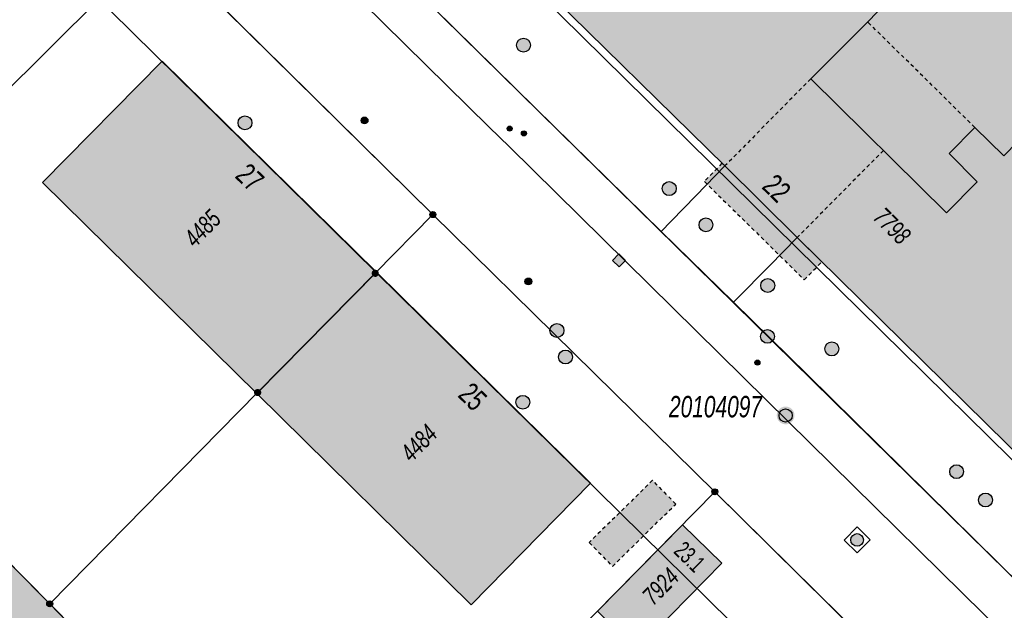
# Model space of a CAD drawing. Header units: metres. Extents: x 2695751 to 2696029, y 1260877 to 1261206.
# Tile 60 of 69: x 2695915 to 2695968, y 1261122 to 1261154. Entities that reach past the tile are written whole.
import ezdxf

# ---------------------------------------------------------------- set-up
doc = ezdxf.new("R2010")
doc.units = ezdxf.units.M
doc.linetypes.add('AUSGEZOGEN', pattern=[0])
doc.linetypes.add('VERDECKT2_S2', pattern=[0.36, 0.2, -0.16])
for name, color, linetype in [('AV_Flächen (EO)', 7, 'AUSGEZOGEN'), ('AV_Gebäudeflächen (BB)', 7, 'AUSGEZOGEN'), ('AV_Gebäudeflächen (EO)', 7, 'AUSGEZOGEN'), ('AV_Gebäudeflächen ut.', 7, 'AUSGEZOGEN'), ('AV_Haus-Nr.', 7, 'AUSGEZOGEN'), ('AV_Lagefixpunkt-Nr.', 7, 'AUSGEZOGEN'), ('AV_Linien (BB)', 7, 'AUSGEZOGEN'), ('AV_Linien (EO)', 7, 'AUSGEZOGEN'), ('AV_Versicherung-Nr.', 7, 'AUSGEZOGEN'), ('Liegenschaftsgrenzen', 7, 'AUSGEZOGEN'), ('PFAV', 255, 'AUSGEZOGEN'), ('PFAW', 255, 'AUSGEZOGEN'), ('PFEW', 255, 'AUSGEZOGEN'), ('PFWA', 255, 'AUSGEZOGEN'), ('RAEW', 8, 'AUSGEZOGEN'), ('RP_Abstandslinie', 7, 'AUSGEZOGEN')]:
    doc.layers.add(name, color=color, linetype=linetype)
doc.styles.add('ARIAL', font='arial.ttf')

msp = doc.modelspace()

# ---------------------------------------------------------------- hatches: boundary and pattern name
at = {"layer": 'AV_Gebäudeflächen (BB)', "true_color": 0xd2d2d2, "transparency": 33554687}
for points in [[(2695956.895, 1261142.325), (2695970.566, 1261128.877), (2695971.303, 1261129.627), (2695973.587, 1261127.388), (2695981.372, 1261135.274), (2695979.097, 1261137.541), (2695979.826, 1261138.296), (2695969.632, 1261148.323), (2695968.109, 1261146.764), (2695966.538, 1261148.308), (2695965.139, 1261146.883), (2695966.661, 1261145.35), (2695965.009, 1261143.664), (2695957.625, 1261150.948), (2695960.72, 1261154.037), (2695962.224, 1261155.611), (2695952.03, 1261165.637), (2695951.305, 1261164.916), (2695949.003, 1261167.15), (2695941.215, 1261159.252), (2695943.473, 1261156.991), (2695942.764, 1261156.233), (2695952.96, 1261146.216)], [(2695915.878, 1261145.309), (2695927.517, 1261133.847), (2695934.021, 1261140.442), (2695922.382, 1261151.913)], [(2695927.517, 1261133.847), (2695939.167, 1261122.374), (2695945.659, 1261128.971), (2695934.021, 1261140.442)], [(2695948.178, 1261119.921), (2695952.8, 1261124.624), (2695950.656, 1261126.72), (2695946.04, 1261122.022)]]:
    msp.add_hatch(color=254, dxfattribs=at).paths.add_polyline_path(points)
at = {"layer": 'AV_Gebäudeflächen (EO)', "true_color": 0xebebeb, "transparency": 33554687}
for points in [[(2695966.538, 1261148.308), (2695960.72, 1261154.037), (2695957.625, 1261150.948), (2695965.009, 1261143.664), (2695966.661, 1261145.35), (2695965.139, 1261146.883)], [(2695952.799, 1261146.358), (2695951.846, 1261145.37), (2695957.271, 1261140.03), (2695958.232, 1261141.002), (2695956.895, 1261142.325), (2695952.96, 1261146.216)], [(2695950.297, 1261127.842), (2695949.028, 1261129.134), (2695945.583, 1261125.75), (2695946.852, 1261124.458)]]:
    msp.add_hatch(color=7, dxfattribs=at).paths.add_polyline_path(points)
at = {"layer": 'AV_Gebäudeflächen ut.', "true_color": 0xf5f5f5, "transparency": 33554687}
for points in [[(2695945.36, 1261172.04), (2695949.805, 1261167.664), (2695949.154, 1261167.003), (2695951.305, 1261164.916), (2695952.03, 1261165.637), (2695962.224, 1261155.611), (2695960.72, 1261154.037), (2695957.625, 1261150.948), (2695965.009, 1261143.664), (2695966.661, 1261145.35), (2695965.139, 1261146.883), (2695966.538, 1261148.308), (2695968.109, 1261146.764), (2695969.632, 1261148.323), (2695979.826, 1261138.296), (2695979.097, 1261137.541), (2695981.372, 1261135.274), (2695973.587, 1261127.388), (2695971.303, 1261129.627), (2695970.713, 1261129.026), (2695977.019, 1261122.821), (2695983.31, 1261116.622), (2695983.906, 1261117.218), (2695981.624, 1261119.476), (2695989.401, 1261127.381), (2695991.686, 1261125.13), (2695992.437, 1261125.884), (2696002.64, 1261115.842), (2696001.121, 1261114.258), (2695998.039, 1261111.164), (2696005.403, 1261103.882), (2696007.055, 1261105.582), (2696005.524, 1261107.106), (2696006.926, 1261108.525), (2696008.52, 1261107.008), (2696010.038, 1261108.556), (2696020.232, 1261098.523), (2696019.487, 1261097.744), (2696021.614, 1261095.66), (2696024.433, 1261098.537), (2696025.878, 1261100.002), (2696026.726, 1261100.833), (2696024.415, 1261103.144), (2695991.223, 1261135.774), (2695952.203, 1261174.18), (2695952.009, 1261174.37), (2695951.809, 1261174.553), (2695951.602, 1261174.73), (2695951.39, 1261174.899), (2695951.172, 1261175.061), (2695950.948, 1261175.216), (2695950.72, 1261175.362), (2695950.486, 1261175.501), (2695950.248, 1261175.632), (2695950.006, 1261175.754), (2695949.759, 1261175.869), (2695949.509, 1261175.974), (2695949.256, 1261176.071), (2695948.999, 1261176.16), (2695948.739, 1261176.239), (2695948.477, 1261176.31), (2695948.212, 1261176.372), (2695947.946, 1261176.425), (2695947.678, 1261176.468), (2695947.408, 1261176.502), (2695947.138, 1261176.528), (2695946.867, 1261176.543), (2695946.595, 1261176.55), (2695946.324, 1261176.547), (2695946.052, 1261176.536), (2695945.781, 1261176.514), (2695945.512, 1261176.484), (2695945.243, 1261176.444), (2695944.976, 1261176.396), (2695944.71, 1261176.338), (2695944.447, 1261176.271), (2695945.476, 1261172.087)], [(2695920.674, 1261104.012), (2695921.253, 1261103.412), (2695923.977, 1261100.589), (2695924.363, 1261100.189), (2695928.364, 1261104.157), (2695928.401, 1261110.115), (2695910.863, 1261127.899), (2695906.013, 1261132.83), (2695902.491, 1261136.388), (2695901.163, 1261137.738), (2695900.023, 1261138.852), (2695896.884, 1261135.658), (2695890.427, 1261129.48), (2695884.785, 1261124.026), (2695882.281, 1261126.648), (2695878.715, 1261123.242), (2695879.128, 1261122.823), (2695879.651, 1261122.293), (2695888.429, 1261113.373), (2695889.912, 1261111.872), (2695895.271, 1261106.429), (2695895.888, 1261105.802), (2695897.102, 1261104.565), (2695897.815, 1261103.843), (2695900.651, 1261100.989), (2695902.133, 1261099.484), (2695907.093, 1261094.494), (2695908.572, 1261092.969), (2695908.875, 1261092.681), (2695909, 1261092.552), (2695913.563, 1261096.968), (2695913.438, 1261097.097), (2695910.722, 1261099.837), (2695912.103, 1261101.208), (2695910.196, 1261103.128), (2695908.815, 1261101.757), (2695906.07, 1261104.543), (2695907.444, 1261105.891), (2695905.562, 1261107.808), (2695904.181, 1261106.454), (2695899.499, 1261111.226), (2695900.822, 1261112.538), (2695898.854, 1261114.522), (2695897.531, 1261113.21), (2695892.934, 1261117.886), (2695894.3, 1261119.235), (2695892.427, 1261121.132), (2695891.061, 1261119.783), (2695886.981, 1261123.902), (2695895.994, 1261132.798), (2695922.576, 1261105.896)]]:
    msp.add_hatch(color=7, dxfattribs=at).paths.add_polyline_path(points)
at = {"layer": 'PFAV', "transparency": 33554687}
for points in [[(2695937.252, 1261143.57), (2695937.249, 1261143.603), (2695937.239, 1261143.634), (2695937.223, 1261143.663), (2695937.202, 1261143.688), (2695937.176, 1261143.708), (2695937.146, 1261143.722), (2695937.115, 1261143.731), (2695937.082, 1261143.732), (2695937.049, 1261143.727), (2695937.018, 1261143.716), (2695936.991, 1261143.699), (2695936.967, 1261143.676), (2695936.948, 1261143.649), (2695936.935, 1261143.619), (2695936.928, 1261143.586), (2695936.928, 1261143.554), (2695936.935, 1261143.521), (2695936.948, 1261143.491), (2695936.967, 1261143.464), (2695936.991, 1261143.441), (2695937.018, 1261143.424), (2695937.049, 1261143.413), (2695937.082, 1261143.408), (2695937.115, 1261143.409), (2695937.146, 1261143.418), (2695937.176, 1261143.432), (2695937.202, 1261143.452), (2695937.223, 1261143.477), (2695937.239, 1261143.506), (2695937.249, 1261143.537)], [(2695934.155, 1261140.38), (2695934.151, 1261140.419), (2695934.139, 1261140.457), (2695934.12, 1261140.491), (2695934.094, 1261140.521), (2695934.063, 1261140.545), (2695934.028, 1261140.563), (2695933.99, 1261140.573), (2695933.95, 1261140.575), (2695933.911, 1261140.569), (2695933.874, 1261140.555), (2695933.841, 1261140.534), (2695933.812, 1261140.507), (2695933.79, 1261140.475), (2695933.774, 1261140.438), (2695933.766, 1261140.4), (2695933.766, 1261140.36), (2695933.774, 1261140.322), (2695933.79, 1261140.285), (2695933.812, 1261140.253), (2695933.841, 1261140.226), (2695933.874, 1261140.205), (2695933.911, 1261140.191), (2695933.95, 1261140.185), (2695933.99, 1261140.187), (2695934.028, 1261140.197), (2695934.063, 1261140.215), (2695934.094, 1261140.239), (2695934.12, 1261140.269), (2695934.139, 1261140.303), (2695934.151, 1261140.341)], [(2695927.765, 1261133.9), (2695927.761, 1261133.939), (2695927.749, 1261133.977), (2695927.73, 1261134.011), (2695927.704, 1261134.041), (2695927.673, 1261134.065), (2695927.638, 1261134.083), (2695927.6, 1261134.093), (2695927.56, 1261134.095), (2695927.521, 1261134.089), (2695927.484, 1261134.075), (2695927.451, 1261134.054), (2695927.422, 1261134.027), (2695927.4, 1261133.995), (2695927.384, 1261133.958), (2695927.376, 1261133.92), (2695927.376, 1261133.88), (2695927.384, 1261133.842), (2695927.4, 1261133.805), (2695927.422, 1261133.773), (2695927.451, 1261133.746), (2695927.484, 1261133.725), (2695927.521, 1261133.711), (2695927.56, 1261133.705), (2695927.6, 1261133.707), (2695927.638, 1261133.717), (2695927.673, 1261133.735), (2695927.704, 1261133.759), (2695927.73, 1261133.789), (2695927.749, 1261133.823), (2695927.761, 1261133.861)], [(2695956.742, 1261132.657), (2695956.733, 1261132.754), (2695956.703, 1261132.847), (2695956.656, 1261132.933), (2695956.592, 1261133.007), (2695956.515, 1261133.066), (2695956.428, 1261133.109), (2695956.333, 1261133.134), (2695956.236, 1261133.139), (2695956.139, 1261133.124), (2695956.048, 1261133.09), (2695955.965, 1261133.038), (2695955.894, 1261132.971), (2695955.838, 1261132.891), (2695955.8, 1261132.801), (2695955.78, 1261132.706), (2695955.78, 1261132.608), (2695955.8, 1261132.513), (2695955.838, 1261132.423), (2695955.894, 1261132.343), (2695955.965, 1261132.276), (2695956.048, 1261132.224), (2695956.139, 1261132.19), (2695956.236, 1261132.175), (2695956.333, 1261132.18), (2695956.428, 1261132.205), (2695956.515, 1261132.248), (2695956.592, 1261132.307), (2695956.656, 1261132.381), (2695956.703, 1261132.467), (2695956.733, 1261132.56)], [(2695952.572, 1261128.51), (2695952.569, 1261128.543), (2695952.559, 1261128.574), (2695952.543, 1261128.603), (2695952.522, 1261128.628), (2695952.496, 1261128.648), (2695952.466, 1261128.662), (2695952.435, 1261128.671), (2695952.402, 1261128.672), (2695952.369, 1261128.667), (2695952.338, 1261128.656), (2695952.311, 1261128.639), (2695952.287, 1261128.616), (2695952.268, 1261128.589), (2695952.255, 1261128.559), (2695952.248, 1261128.526), (2695952.248, 1261128.494), (2695952.255, 1261128.461), (2695952.268, 1261128.431), (2695952.287, 1261128.404), (2695952.311, 1261128.381), (2695952.338, 1261128.364), (2695952.369, 1261128.353), (2695952.402, 1261128.348), (2695952.435, 1261128.349), (2695952.466, 1261128.358), (2695952.496, 1261128.372), (2695952.522, 1261128.392), (2695952.543, 1261128.417), (2695952.559, 1261128.446), (2695952.569, 1261128.477)], [(2695916.432, 1261122.42), (2695916.429, 1261122.453), (2695916.419, 1261122.484), (2695916.403, 1261122.513), (2695916.382, 1261122.538), (2695916.356, 1261122.558), (2695916.326, 1261122.572), (2695916.295, 1261122.581), (2695916.262, 1261122.582), (2695916.229, 1261122.577), (2695916.198, 1261122.566), (2695916.171, 1261122.549), (2695916.147, 1261122.526), (2695916.128, 1261122.499), (2695916.115, 1261122.469), (2695916.108, 1261122.436), (2695916.108, 1261122.404), (2695916.115, 1261122.371), (2695916.128, 1261122.341), (2695916.147, 1261122.314), (2695916.171, 1261122.291), (2695916.198, 1261122.274), (2695916.229, 1261122.263), (2695916.262, 1261122.258), (2695916.295, 1261122.259), (2695916.326, 1261122.268), (2695916.356, 1261122.282), (2695916.382, 1261122.302), (2695916.403, 1261122.327), (2695916.419, 1261122.356), (2695916.429, 1261122.387)]]:
    msp.add_hatch(color=7, dxfattribs=at).paths.add_polyline_path(points)
at = {"layer": 'PFAW', "transparency": 33554687}
for color, points in [(253, [(2695942.394, 1261152.774), (2695942.386, 1261152.85), (2695942.363, 1261152.923), (2695942.326, 1261152.99), (2695942.276, 1261153.049), (2695942.215, 1261153.096), (2695942.146, 1261153.129), (2695942.072, 1261153.149), (2695941.996, 1261153.152), (2695941.92, 1261153.141), (2695941.848, 1261153.114), (2695941.783, 1261153.074), (2695941.727, 1261153.021), (2695941.684, 1261152.958), (2695941.653, 1261152.887), (2695941.638, 1261152.812), (2695941.638, 1261152.736), (2695941.653, 1261152.661), (2695941.684, 1261152.59), (2695941.727, 1261152.527), (2695941.783, 1261152.474), (2695941.848, 1261152.434), (2695941.92, 1261152.407), (2695941.996, 1261152.396), (2695942.072, 1261152.399), (2695942.146, 1261152.419), (2695942.215, 1261152.452), (2695942.276, 1261152.499), (2695942.326, 1261152.558), (2695942.363, 1261152.625), (2695942.386, 1261152.698)]), (7, [(2695927.256, 1261148.555), (2695927.248, 1261148.63), (2695927.226, 1261148.703), (2695927.189, 1261148.769), (2695927.139, 1261148.826), (2695927.079, 1261148.873), (2695927.011, 1261148.906), (2695926.938, 1261148.925), (2695926.862, 1261148.929), (2695926.787, 1261148.918), (2695926.716, 1261148.891), (2695926.651, 1261148.851), (2695926.596, 1261148.799), (2695926.553, 1261148.737), (2695926.523, 1261148.667), (2695926.508, 1261148.593), (2695926.508, 1261148.517), (2695926.523, 1261148.442), (2695926.553, 1261148.373), (2695926.596, 1261148.31), (2695926.651, 1261148.258), (2695926.716, 1261148.218), (2695926.787, 1261148.192), (2695926.862, 1261148.18), (2695926.938, 1261148.184), (2695927.011, 1261148.203), (2695927.079, 1261148.236), (2695927.139, 1261148.283), (2695927.189, 1261148.34), (2695927.226, 1261148.407), (2695927.248, 1261148.479)]), (253, [(2695950.315, 1261144.982), (2695950.307, 1261145.058), (2695950.284, 1261145.131), (2695950.247, 1261145.198), (2695950.197, 1261145.257), (2695950.136, 1261145.304), (2695950.067, 1261145.337), (2695949.993, 1261145.357), (2695949.917, 1261145.36), (2695949.841, 1261145.349), (2695949.769, 1261145.322), (2695949.704, 1261145.282), (2695949.648, 1261145.229), (2695949.605, 1261145.166), (2695949.574, 1261145.095), (2695949.559, 1261145.02), (2695949.559, 1261144.944), (2695949.574, 1261144.869), (2695949.605, 1261144.798), (2695949.648, 1261144.735), (2695949.704, 1261144.682), (2695949.769, 1261144.642), (2695949.841, 1261144.615), (2695949.917, 1261144.604), (2695949.993, 1261144.607), (2695950.067, 1261144.627), (2695950.136, 1261144.66), (2695950.197, 1261144.707), (2695950.247, 1261144.766), (2695950.284, 1261144.833), (2695950.307, 1261144.906)]), (7, [(2695952.306, 1261143.013), (2695952.298, 1261143.088), (2695952.276, 1261143.161), (2695952.239, 1261143.227), (2695952.189, 1261143.284), (2695952.129, 1261143.331), (2695952.061, 1261143.364), (2695951.988, 1261143.383), (2695951.912, 1261143.387), (2695951.837, 1261143.376), (2695951.766, 1261143.349), (2695951.701, 1261143.309), (2695951.646, 1261143.257), (2695951.603, 1261143.195), (2695951.573, 1261143.125), (2695951.558, 1261143.051), (2695951.558, 1261142.975), (2695951.573, 1261142.9), (2695951.603, 1261142.831), (2695951.646, 1261142.768), (2695951.701, 1261142.716), (2695951.766, 1261142.676), (2695951.837, 1261142.65), (2695951.912, 1261142.638), (2695951.988, 1261142.642), (2695952.061, 1261142.661), (2695952.129, 1261142.694), (2695952.189, 1261142.741), (2695952.239, 1261142.798), (2695952.276, 1261142.865), (2695952.298, 1261142.937)]), (7, [(2695947.196, 1261141.429), (2695946.85, 1261141.069), (2695947.21, 1261140.723), (2695947.556, 1261141.083)]), (253, [(2695955.664, 1261139.718), (2695955.656, 1261139.794), (2695955.633, 1261139.867), (2695955.596, 1261139.934), (2695955.546, 1261139.993), (2695955.485, 1261140.04), (2695955.416, 1261140.073), (2695955.342, 1261140.093), (2695955.266, 1261140.096), (2695955.19, 1261140.085), (2695955.118, 1261140.058), (2695955.053, 1261140.018), (2695954.997, 1261139.965), (2695954.954, 1261139.902), (2695954.923, 1261139.831), (2695954.908, 1261139.756), (2695954.908, 1261139.68), (2695954.923, 1261139.605), (2695954.954, 1261139.534), (2695954.997, 1261139.471), (2695955.053, 1261139.418), (2695955.118, 1261139.378), (2695955.19, 1261139.351), (2695955.266, 1261139.34), (2695955.342, 1261139.343), (2695955.416, 1261139.363), (2695955.485, 1261139.396), (2695955.546, 1261139.443), (2695955.596, 1261139.502), (2695955.633, 1261139.569), (2695955.656, 1261139.642)]), (253, [(2695944.113, 1261137.019), (2695944.159, 1261137.081), (2695944.192, 1261137.15), (2695944.209, 1261137.225), (2695944.212, 1261137.301), (2695944.199, 1261137.377), (2695944.171, 1261137.448), (2695944.129, 1261137.512), (2695944.075, 1261137.567), (2695944.011, 1261137.609), (2695943.94, 1261137.638), (2695943.865, 1261137.652), (2695943.788, 1261137.651), (2695943.713, 1261137.634), (2695943.644, 1261137.602), (2695943.581, 1261137.557), (2695943.53, 1261137.501), (2695943.49, 1261137.435), (2695943.465, 1261137.363), (2695943.455, 1261137.287), (2695943.46, 1261137.21), (2695943.481, 1261137.136), (2695943.516, 1261137.068), (2695943.564, 1261137.008), (2695943.623, 1261136.96), (2695943.691, 1261136.924), (2695943.765, 1261136.902), (2695943.841, 1261136.896), (2695943.917, 1261136.905), (2695943.99, 1261136.929), (2695944.056, 1261136.968)]), (253, [(2695959.153, 1261136.272), (2695959.145, 1261136.348), (2695959.122, 1261136.421), (2695959.085, 1261136.488), (2695959.035, 1261136.547), (2695958.974, 1261136.594), (2695958.905, 1261136.627), (2695958.831, 1261136.647), (2695958.755, 1261136.65), (2695958.679, 1261136.639), (2695958.607, 1261136.612), (2695958.542, 1261136.572), (2695958.486, 1261136.519), (2695958.443, 1261136.456), (2695958.412, 1261136.385), (2695958.397, 1261136.31), (2695958.397, 1261136.234), (2695958.412, 1261136.159), (2695958.443, 1261136.088), (2695958.486, 1261136.025), (2695958.542, 1261135.972), (2695958.607, 1261135.932), (2695958.679, 1261135.905), (2695958.755, 1261135.894), (2695958.831, 1261135.897), (2695958.905, 1261135.917), (2695958.974, 1261135.95), (2695959.035, 1261135.997), (2695959.085, 1261136.056), (2695959.122, 1261136.123), (2695959.145, 1261136.196)]), (7, [(2695942.355, 1261133.374), (2695942.347, 1261133.449), (2695942.325, 1261133.522), (2695942.288, 1261133.588), (2695942.238, 1261133.645), (2695942.178, 1261133.692), (2695942.11, 1261133.725), (2695942.037, 1261133.744), (2695941.961, 1261133.748), (2695941.886, 1261133.737), (2695941.815, 1261133.71), (2695941.75, 1261133.67), (2695941.695, 1261133.618), (2695941.652, 1261133.556), (2695941.622, 1261133.486), (2695941.607, 1261133.412), (2695941.607, 1261133.336), (2695941.622, 1261133.261), (2695941.652, 1261133.192), (2695941.695, 1261133.129), (2695941.75, 1261133.077), (2695941.815, 1261133.037), (2695941.886, 1261133.011), (2695941.961, 1261132.999), (2695942.037, 1261133.003), (2695942.11, 1261133.022), (2695942.178, 1261133.055), (2695942.238, 1261133.102), (2695942.288, 1261133.159), (2695942.325, 1261133.226), (2695942.347, 1261133.298)]), (7, [(2695965.924, 1261129.602), (2695965.916, 1261129.677), (2695965.894, 1261129.75), (2695965.857, 1261129.816), (2695965.807, 1261129.873), (2695965.747, 1261129.92), (2695965.679, 1261129.953), (2695965.606, 1261129.972), (2695965.53, 1261129.976), (2695965.455, 1261129.965), (2695965.384, 1261129.938), (2695965.319, 1261129.898), (2695965.264, 1261129.846), (2695965.221, 1261129.784), (2695965.191, 1261129.714), (2695965.176, 1261129.64), (2695965.176, 1261129.564), (2695965.191, 1261129.489), (2695965.221, 1261129.42), (2695965.264, 1261129.357), (2695965.319, 1261129.305), (2695965.384, 1261129.265), (2695965.455, 1261129.239), (2695965.53, 1261129.227), (2695965.606, 1261129.231), (2695965.679, 1261129.25), (2695965.747, 1261129.283), (2695965.807, 1261129.33), (2695965.857, 1261129.387), (2695965.894, 1261129.454), (2695965.916, 1261129.526)]), (253, [(2695967.5, 1261128.061), (2695967.492, 1261128.137), (2695967.469, 1261128.21), (2695967.432, 1261128.277), (2695967.382, 1261128.336), (2695967.321, 1261128.383), (2695967.252, 1261128.416), (2695967.178, 1261128.436), (2695967.102, 1261128.439), (2695967.026, 1261128.428), (2695966.954, 1261128.401), (2695966.889, 1261128.361), (2695966.833, 1261128.308), (2695966.79, 1261128.245), (2695966.759, 1261128.174), (2695966.744, 1261128.099), (2695966.744, 1261128.023), (2695966.759, 1261127.948), (2695966.79, 1261127.877), (2695966.833, 1261127.814), (2695966.889, 1261127.761), (2695966.954, 1261127.721), (2695967.026, 1261127.694), (2695967.102, 1261127.683), (2695967.178, 1261127.686), (2695967.252, 1261127.706), (2695967.321, 1261127.739), (2695967.382, 1261127.786), (2695967.432, 1261127.845), (2695967.469, 1261127.912), (2695967.492, 1261127.985)])]:
    msp.add_hatch(color=color, dxfattribs=at).paths.add_polyline_path(points)
at = {"layer": 'PFAW', "lineweight": 25, "transparency": 33554687}
msp.add_hatch(color=7, dxfattribs=at).paths.add_polyline_path([(2695960.391, 1261125.651), (2695960.434, 1261125.705), (2695960.466, 1261125.767), (2695960.485, 1261125.834), (2695960.49, 1261125.903), (2695960.48, 1261125.972), (2695960.457, 1261126.038), (2695960.422, 1261126.097), (2695960.375, 1261126.149), (2695960.318, 1261126.189), (2695960.255, 1261126.218), (2695960.187, 1261126.233), (2695960.118, 1261126.235), (2695960.049, 1261126.222), (2695959.985, 1261126.196), (2695959.927, 1261126.157), (2695959.878, 1261126.107), (2695959.84, 1261126.049), (2695959.815, 1261125.984), (2695959.803, 1261125.916), (2695959.805, 1261125.846), (2695959.821, 1261125.779), (2695959.851, 1261125.716), (2695959.892, 1261125.66), (2695959.944, 1261125.614), (2695960.005, 1261125.579), (2695960.071, 1261125.557), (2695960.14, 1261125.548), (2695960.209, 1261125.554), (2695960.276, 1261125.574), (2695960.337, 1261125.606)])
at = {"layer": 'PFEW', "transparency": 33554687}
msp.add_hatch(color=7, dxfattribs=at).paths.add_polyline_path([(2695955.537, 1261136.686), (2695955.585, 1261136.745), (2695955.62, 1261136.812), (2695955.641, 1261136.885), (2695955.647, 1261136.96), (2695955.637, 1261137.036), (2695955.613, 1261137.108), (2695955.574, 1261137.173), (2695955.523, 1261137.229), (2695955.462, 1261137.274), (2695955.393, 1261137.306), (2695955.319, 1261137.323), (2695955.244, 1261137.325), (2695955.169, 1261137.312), (2695955.098, 1261137.283), (2695955.035, 1261137.242), (2695954.981, 1261137.188), (2695954.94, 1261137.125), (2695954.911, 1261137.054), (2695954.898, 1261136.979), (2695954.9, 1261136.904), (2695954.917, 1261136.83), (2695954.949, 1261136.761), (2695954.994, 1261136.7), (2695955.05, 1261136.649), (2695955.115, 1261136.61), (2695955.187, 1261136.586), (2695955.263, 1261136.576), (2695955.338, 1261136.582), (2695955.411, 1261136.603), (2695955.478, 1261136.638)])
at = {"layer": 'PFWA', "transparency": 33554687}
for points in [[(2695933.248, 1261148.548), (2695933.277, 1261148.525), (2695933.311, 1261148.508), (2695933.348, 1261148.498), (2695933.386, 1261148.496), (2695933.423, 1261148.501), (2695933.459, 1261148.514), (2695933.491, 1261148.534), (2695933.519, 1261148.56), (2695933.541, 1261148.591), (2695933.556, 1261148.625), (2695933.564, 1261148.662), (2695933.565, 1261148.7), (2695933.557, 1261148.738), (2695933.543, 1261148.773), (2695933.521, 1261148.804), (2695933.494, 1261148.83), (2695933.462, 1261148.851), (2695933.427, 1261148.864), (2695933.389, 1261148.87), (2695933.351, 1261148.869), (2695933.314, 1261148.859), (2695933.28, 1261148.843), (2695933.25, 1261148.82), (2695933.225, 1261148.791), (2695933.206, 1261148.758), (2695933.195, 1261148.722), (2695933.191, 1261148.685), (2695933.194, 1261148.647), (2695933.205, 1261148.611), (2695933.223, 1261148.577)], [(2695942.15, 1261140.067), (2695942.126, 1261140.037), (2695942.109, 1261140.004), (2695942.098, 1261139.967), (2695942.096, 1261139.929), (2695942.101, 1261139.892), (2695942.113, 1261139.856), (2695942.132, 1261139.823), (2695942.158, 1261139.795), (2695942.189, 1261139.773), (2695942.223, 1261139.757), (2695942.26, 1261139.749), (2695942.298, 1261139.748), (2695942.336, 1261139.755), (2695942.371, 1261139.769), (2695942.402, 1261139.79), (2695942.429, 1261139.817), (2695942.45, 1261139.849), (2695942.464, 1261139.884), (2695942.47, 1261139.922), (2695942.469, 1261139.96), (2695942.46, 1261139.997), (2695942.444, 1261140.031), (2695942.421, 1261140.061), (2695942.393, 1261140.087), (2695942.36, 1261140.106), (2695942.324, 1261140.118), (2695942.287, 1261140.122), (2695942.249, 1261140.119), (2695942.213, 1261140.109), (2695942.179, 1261140.091)], [(2695944.033, 1261135.566), (2695944.092, 1261135.518), (2695944.159, 1261135.483), (2695944.232, 1261135.463), (2695944.308, 1261135.457), (2695944.383, 1261135.467), (2695944.455, 1261135.492), (2695944.52, 1261135.531), (2695944.576, 1261135.582), (2695944.621, 1261135.643), (2695944.652, 1261135.712), (2695944.669, 1261135.786), (2695944.671, 1261135.862), (2695944.657, 1261135.936), (2695944.629, 1261136.007), (2695944.587, 1261136.07), (2695944.533, 1261136.124), (2695944.469, 1261136.165), (2695944.399, 1261136.193), (2695944.324, 1261136.206), (2695944.248, 1261136.204), (2695944.174, 1261136.186), (2695944.106, 1261136.154), (2695944.045, 1261136.109), (2695943.994, 1261136.053), (2695943.956, 1261135.987), (2695943.931, 1261135.915), (2695943.922, 1261135.84), (2695943.928, 1261135.764), (2695943.949, 1261135.692), (2695943.985, 1261135.624)]]:
    msp.add_hatch(color=7, dxfattribs=at).paths.add_polyline_path(points)
at = {"layer": 'RAEW', "transparency": 33554687}
for points in [[(2695941.127, 1261148.245), (2695941.127, 1261148.231), (2695941.129, 1261148.217), (2695941.133, 1261148.204), (2695941.138, 1261148.191), (2695941.144, 1261148.178), (2695941.151, 1261148.166), (2695941.16, 1261148.155), (2695941.169, 1261148.145), (2695941.18, 1261148.136), (2695941.191, 1261148.128), (2695941.203, 1261148.122), (2695941.216, 1261148.116), (2695941.23, 1261148.112), (2695941.243, 1261148.109), (2695941.257, 1261148.108), (2695941.271, 1261148.108), (2695941.285, 1261148.109), (2695941.298, 1261148.112), (2695941.312, 1261148.116), (2695941.325, 1261148.122), (2695941.337, 1261148.128), (2695941.348, 1261148.136), (2695941.359, 1261148.145), (2695941.368, 1261148.155), (2695941.377, 1261148.166), (2695941.384, 1261148.178), (2695941.39, 1261148.191), (2695941.395, 1261148.204), (2695941.399, 1261148.217), (2695941.401, 1261148.231), (2695941.401, 1261148.245), (2695941.401, 1261148.259), (2695941.399, 1261148.273), (2695941.395, 1261148.286), (2695941.39, 1261148.299), (2695941.384, 1261148.312), (2695941.377, 1261148.324), (2695941.368, 1261148.335), (2695941.359, 1261148.345), (2695941.348, 1261148.354), (2695941.337, 1261148.362), (2695941.325, 1261148.368), (2695941.312, 1261148.374), (2695941.298, 1261148.378), (2695941.285, 1261148.381), (2695941.271, 1261148.382), (2695941.257, 1261148.382), (2695941.243, 1261148.381), (2695941.23, 1261148.378), (2695941.216, 1261148.374), (2695941.203, 1261148.368), (2695941.191, 1261148.362), (2695941.18, 1261148.354), (2695941.169, 1261148.345), (2695941.16, 1261148.335), (2695941.151, 1261148.324), (2695941.144, 1261148.312), (2695941.138, 1261148.299), (2695941.133, 1261148.286), (2695941.129, 1261148.273), (2695941.127, 1261148.259)], [(2695941.901, 1261147.982), (2695941.901, 1261147.968), (2695941.903, 1261147.954), (2695941.907, 1261147.941), (2695941.912, 1261147.928), (2695941.918, 1261147.915), (2695941.925, 1261147.903), (2695941.934, 1261147.892), (2695941.943, 1261147.882), (2695941.954, 1261147.873), (2695941.965, 1261147.865), (2695941.977, 1261147.859), (2695941.99, 1261147.853), (2695942.004, 1261147.849), (2695942.017, 1261147.846), (2695942.031, 1261147.845), (2695942.045, 1261147.845), (2695942.059, 1261147.846), (2695942.072, 1261147.849), (2695942.086, 1261147.853), (2695942.099, 1261147.859), (2695942.111, 1261147.865), (2695942.122, 1261147.873), (2695942.133, 1261147.882), (2695942.142, 1261147.892), (2695942.151, 1261147.903), (2695942.158, 1261147.915), (2695942.164, 1261147.928), (2695942.169, 1261147.941), (2695942.173, 1261147.954), (2695942.175, 1261147.968), (2695942.175, 1261147.982), (2695942.175, 1261147.996), (2695942.173, 1261148.01), (2695942.169, 1261148.023), (2695942.164, 1261148.036), (2695942.158, 1261148.049), (2695942.151, 1261148.061), (2695942.142, 1261148.072), (2695942.133, 1261148.082), (2695942.122, 1261148.091), (2695942.111, 1261148.099), (2695942.099, 1261148.105), (2695942.086, 1261148.111), (2695942.072, 1261148.115), (2695942.059, 1261148.118), (2695942.045, 1261148.119), (2695942.031, 1261148.119), (2695942.017, 1261148.118), (2695942.004, 1261148.115), (2695941.99, 1261148.111), (2695941.977, 1261148.105), (2695941.965, 1261148.099), (2695941.954, 1261148.091), (2695941.943, 1261148.082), (2695941.934, 1261148.072), (2695941.925, 1261148.061), (2695941.918, 1261148.049), (2695941.912, 1261148.036), (2695941.907, 1261148.023), (2695941.903, 1261148.01), (2695941.901, 1261147.996)], [(2695954.591, 1261135.53), (2695954.591, 1261135.516), (2695954.593, 1261135.502), (2695954.597, 1261135.489), (2695954.602, 1261135.476), (2695954.608, 1261135.463), (2695954.615, 1261135.451), (2695954.624, 1261135.44), (2695954.633, 1261135.43), (2695954.644, 1261135.421), (2695954.655, 1261135.413), (2695954.667, 1261135.407), (2695954.68, 1261135.401), (2695954.694, 1261135.397), (2695954.707, 1261135.394), (2695954.721, 1261135.393), (2695954.735, 1261135.393), (2695954.749, 1261135.394), (2695954.762, 1261135.397), (2695954.776, 1261135.401), (2695954.789, 1261135.407), (2695954.801, 1261135.413), (2695954.812, 1261135.421), (2695954.823, 1261135.43), (2695954.832, 1261135.44), (2695954.841, 1261135.451), (2695954.848, 1261135.463), (2695954.854, 1261135.476), (2695954.859, 1261135.489), (2695954.863, 1261135.502), (2695954.865, 1261135.516), (2695954.865, 1261135.53), (2695954.865, 1261135.544), (2695954.863, 1261135.558), (2695954.859, 1261135.571), (2695954.854, 1261135.584), (2695954.848, 1261135.597), (2695954.841, 1261135.609), (2695954.832, 1261135.62), (2695954.823, 1261135.63), (2695954.812, 1261135.639), (2695954.801, 1261135.647), (2695954.789, 1261135.653), (2695954.776, 1261135.659), (2695954.762, 1261135.663), (2695954.749, 1261135.666), (2695954.735, 1261135.667), (2695954.721, 1261135.667), (2695954.707, 1261135.666), (2695954.694, 1261135.663), (2695954.68, 1261135.659), (2695954.667, 1261135.653), (2695954.655, 1261135.647), (2695954.644, 1261135.639), (2695954.633, 1261135.63), (2695954.624, 1261135.62), (2695954.615, 1261135.609), (2695954.608, 1261135.597), (2695954.602, 1261135.584), (2695954.597, 1261135.571), (2695954.593, 1261135.558), (2695954.591, 1261135.544)]]:
    msp.add_hatch(color=1, dxfattribs=at).paths.add_polyline_path(points)

# ---------------------------------------------------------------- linework, layer by layer
at = {"layer": 'AV_Flächen (EO)', "color": 7, "linetype": 'VERDECKT2_S2', "transparency": 33554687}
msp.add_line((2695966.538, 1261148.308), (2695960.72, 1261154.037), dxfattribs=at)
at = {"layer": 'AV_Flächen (EO)', "color": 7, "linetype": 'AUSGEZOGEN', "transparency": 33554687}
for points in [[(2695949.154, 1261167.003), (2695951.305, 1261164.916), (2695952.03, 1261165.637), (2695962.224, 1261155.611), (2695960.72, 1261154.037), (2695957.625, 1261150.948), (2695965.009, 1261143.664), (2695966.661, 1261145.35), (2695965.139, 1261146.883), (2695966.538, 1261148.308), (2695968.109, 1261146.764), (2695969.632, 1261148.323), (2695979.826, 1261138.296), (2695979.097, 1261137.541), (2695981.372, 1261135.274), (2695973.587, 1261127.388), (2695971.303, 1261129.627), (2695970.713, 1261129.026)], [(2695960.72, 1261154.037), (2695957.625, 1261150.948), (2695965.009, 1261143.664), (2695966.661, 1261145.35), (2695965.139, 1261146.883), (2695966.538, 1261148.308)], [(2695958.232, 1261141.002), (2695956.895, 1261142.325), (2695952.96, 1261146.216), (2695952.799, 1261146.358)], [(2695924.363, 1261100.189), (2695928.364, 1261104.157), (2695928.401, 1261110.115), (2695910.863, 1261127.899), (2695906.013, 1261132.83)]]:
    msp.add_lwpolyline(points, dxfattribs=at)
at = {"layer": 'AV_Flächen (EO)', "color": 7, "linetype": 'VERDECKT2_S2', "transparency": 33554687}
msp.add_lwpolyline([(2695952.799, 1261146.358), (2695951.846, 1261145.37), (2695957.271, 1261140.03), (2695958.232, 1261141.002)], dxfattribs=at)
msp.add_lwpolyline([(2695950.297, 1261127.842), (2695949.028, 1261129.134), (2695945.583, 1261125.75), (2695946.852, 1261124.458), (2695950.297, 1261127.842)], close=True, dxfattribs=at)
at = {"layer": 'AV_Linien (BB)', "color": 7, "linetype": 'AUSGEZOGEN', "transparency": 33554687}
for p, q in [((2695952.96, 1261146.216), (2695956.895, 1261142.325)), ((2695927.517, 1261133.847), (2695915.878, 1261145.309)), ((2695949.498, 1261142.652), (2695953.42, 1261138.803)), ((2695927.517, 1261133.847), (2695934.021, 1261140.442))]:
    msp.add_line(p, q, dxfattribs=at)
for points in [[(2695912.345, 1261175.718), (2695926.4, 1261161.876), (2695940.15, 1261148.326), (2695941.253, 1261147.243), (2695955.207, 1261133.505), (2695970.589, 1261118.364), (2695983.966, 1261105.191), (2695997.573, 1261091.812), (2696011.38, 1261078.224), (2696025.663, 1261064.169), (2696027.452, 1261062.414)], [(2695982.62, 1261098.73), (2695967.5, 1261113.62), (2695952.41, 1261128.51), (2695937.09, 1261143.57), (2695922.09, 1261158.38), (2695908.38, 1261171.91)], [(2695952.03, 1261165.637), (2695951.305, 1261164.916), (2695949.003, 1261167.15), (2695941.215, 1261159.252), (2695943.473, 1261156.991), (2695942.764, 1261156.233), (2695952.96, 1261146.216)], [(2695956.895, 1261142.325), (2695970.566, 1261128.877), (2695971.303, 1261129.627), (2695973.587, 1261127.388), (2695981.372, 1261135.274), (2695979.097, 1261137.541), (2695979.826, 1261138.296), (2695969.632, 1261148.323), (2695968.109, 1261146.764), (2695966.538, 1261148.308), (2695965.139, 1261146.883), (2695966.661, 1261145.35), (2695965.009, 1261143.664), (2695957.625, 1261150.948), (2695960.72, 1261154.037), (2695962.224, 1261155.611), (2695952.03, 1261165.637)], [(2695932.705, 1261159.174), (2695942.67, 1261149.35), (2695949.498, 1261142.652)], [(2695915.878, 1261145.309), (2695922.382, 1261151.913), (2695934.021, 1261140.442)], [(2695952.96, 1261146.216), (2695951.398, 1261144.609), (2695950.046, 1261143.216), (2695949.498, 1261142.652)], [(2695956.895, 1261142.325), (2695955.378, 1261140.778), (2695953.573, 1261138.958), (2695953.42, 1261138.803)], [(2695934.021, 1261140.442), (2695945.659, 1261128.971), (2695939.167, 1261122.374), (2695927.517, 1261133.847)], [(2695953.42, 1261138.803), (2695957.44, 1261134.86), (2695971.7, 1261120.8), (2695985.94, 1261106.78), (2695989.889, 1261102.889)], [(2695924.363, 1261100.189), (2695931.38, 1261107.11), (2695916.27, 1261122.42), (2695906.003, 1261132.821)]]:
    msp.add_lwpolyline(points, dxfattribs=at)
msp.add_lwpolyline([(2695948.178, 1261119.921), (2695946.04, 1261122.022), (2695950.656, 1261126.72), (2695952.8, 1261124.624), (2695948.178, 1261119.921)], close=True, dxfattribs=at)
at = {"layer": 'AV_Linien (EO)', "color": 7, "linetype": 'VERDECKT2_S2', "transparency": 33554687}
for p, q in [((2695957.625, 1261150.948), (2695952.96, 1261146.216)), ((2695961.57, 1261147.056), (2695956.895, 1261142.325))]:
    msp.add_line(p, q, dxfattribs=at)
at = {"layer": 'Liegenschaftsgrenzen', "color": 7, "linetype": 'AUSGEZOGEN', "transparency": 33554687}
for p, q in [((2695929.22, 1261162.61), (2695971.7, 1261120.8)), ((2695922.09, 1261158.38), (2695905.32, 1261141.8)), ((2695922.09, 1261158.38), (2695937.09, 1261143.57)), ((2695937.09, 1261143.57), (2695952.41, 1261128.51)), ((2695916.27, 1261122.42), (2695903.28, 1261135.58)), ((2695952.41, 1261128.51), (2695931.38, 1261107.11)), ((2695952.41, 1261128.51), (2695967.5, 1261113.62)), ((2695931.38, 1261107.11), (2695916.27, 1261122.42))]:
    msp.add_line(p, q, dxfattribs=at)
msp.add_lwpolyline([(2695937.09, 1261143.57), (2695933.96, 1261140.38), (2695927.57, 1261133.9), (2695916.27, 1261122.42)], dxfattribs=at)
at = {"layer": 'PFAV', "color": 7, "transparency": 33554687}
for centre, radius in [((2695937.09, 1261143.57), 0.162), ((2695956.26, 1261132.657), 0.36), ((2695952.41, 1261128.51), 0.162), ((2695916.27, 1261122.42), 0.162)]:
    msp.add_circle(centre, radius, dxfattribs=at)
at = {"layer": 'PFAW', "color": 31, "lineweight": 25, "transparency": 33554687}
for p, q in [((2695959.439, 1261125.887), (2695960.141, 1261126.599)), ((2695960.151, 1261125.185), (2695959.439, 1261125.887)), ((2695960.853, 1261125.897), (2695960.151, 1261125.185))]:
    msp.add_line(p, q, dxfattribs=at)
at = {"layer": 'PFAW', "lineweight": 25, "transparency": 33554687}
msp.add_line((2695960.141, 1261126.599), (2695960.853, 1261125.897), dxfattribs=at)
at = {"layer": 'PFAW', "transparency": 33554687}
msp.add_lwpolyline([(2695947.196, 1261141.429), (2695947.556, 1261141.083), (2695947.21, 1261140.723), (2695946.85, 1261141.069), (2695947.196, 1261141.429)], close=True, dxfattribs=at)
for centre, radius in [((2695942.015, 1261152.774), 0.379), ((2695926.881, 1261148.555), 0.375), ((2695949.936, 1261144.982), 0.379), ((2695951.931, 1261143.013), 0.375), ((2695955.285, 1261139.718), 0.379), ((2695943.834, 1261137.275), 0.379), ((2695958.774, 1261136.272), 0.379), ((2695941.98, 1261133.374), 0.375), ((2695965.549, 1261129.602), 0.375), ((2695967.121, 1261128.061), 0.379)]:
    msp.add_circle(centre, radius, dxfattribs=at)
at = {"layer": 'PFAW', "lineweight": 25, "transparency": 33554687}
msp.add_circle((2695960.146, 1261125.892), 0.344, dxfattribs=at)
at = {"layer": 'PFEW', "transparency": 33554687}
msp.add_circle((2695955.272, 1261136.951), 0.375, dxfattribs=at)
at = {"layer": 'PFWA', "transparency": 33554687}
for centre, radius in [((2695933.378, 1261148.683), 0.187), ((2695942.283, 1261139.935), 0.187), ((2695944.297, 1261135.832), 0.375)]:
    msp.add_circle(centre, radius, dxfattribs=at)
at = {"layer": 'RAEW', "color": 1, "transparency": 33554687}
for centre in [(2695941.264, 1261148.245), (2695942.038, 1261147.982), (2695954.728, 1261135.53)]:
    msp.add_circle(centre, 0.137, dxfattribs=at)
at = {"layer": 'RP_Abstandslinie', "color": 7, "linetype": 'AUSGEZOGEN', "transparency": 33554687}
for points in [[(2695917.37, 1261180.67), (2695957.98, 1261140.67), (2695996.46, 1261102.78), (2696027.452, 1261072.254)], [(2696023.31, 1261052.48), (2695984.53, 1261090.67), (2695946.06, 1261128.56), (2695905.1, 1261168.89)]]:
    msp.add_lwpolyline(points, dxfattribs=at)

# ---------------------------------------------------------------- texts
at = {"layer": 'AV_Haus-Nr.', "color": 7, "transparency": 33554687, "style": 'ARIAL'}
for s, insert, char_height, width, attachment_point, rotation in [('\\W0.70;27', (2695927.559, 1261146.003), 1.1621, 1.68109, 2, 315.4203), ('\\W0.70;22', (2695955.369, 1261144.59), 1.1621, 1.68109, 8, 315.4401), ('\\W0.70;25', (2695939.67, 1261134.092), 1.1621, 1.68109, 2, 315.4635), ('\\W0.66;23.1', (2695951.372, 1261125.307), 0.92968, 2.03566, 2, 315.6489)]:
    msp.add_mtext(s, dxfattribs=dict(at, insert=insert, char_height=char_height, width=width, attachment_point=attachment_point, rotation=rotation))
at = {"layer": 'AV_Lagefixpunkt-Nr.', "color": 7, "transparency": 33554687, "insert": (2695949.92, 1261132.538), "char_height": 1.1621, "width": 5.50234, "attachment_point": 7, "style": 'ARIAL'}
msp.add_mtext('\\A1;{\\fArial|i1|b0;\\H1.162102;\\W0.700000;\\C7;20104097}\\P', dxfattribs=at)
at = {"layer": 'AV_Versicherung-Nr.', "color": 7, "transparency": 33554687, "char_height": 0.96842, "width": 2.46457, "attachment_point": 5, "style": 'ARIAL'}
for s, insert, rotation in [('\\A1;{\\fArial|i1|b0;\\H0.968418;\\W0.700000;\\C7;4485}\\P', (2695924.569, 1261142.821), 45.3996), ('\\A1;{\\fArial|i1|b0;\\H0.968418;\\W0.700000;\\C7;7798}\\P', (2695962.045, 1261142.95), 315.4401), ('\\A1;{\\fArial|i1|b0;\\H0.968418;\\W0.700000;\\C7;4484}\\P', (2695936.328, 1261131.162), 45.423), ('\\A1;{\\fArial|i1|b0;\\H0.968418;\\W0.700000;\\C7;7924}\\P', (2695949.468, 1261123.368), 45.4995)]:
    msp.add_mtext(s, dxfattribs=dict(at, insert=insert, rotation=rotation))

doc.saveas('drawing.dxf')
